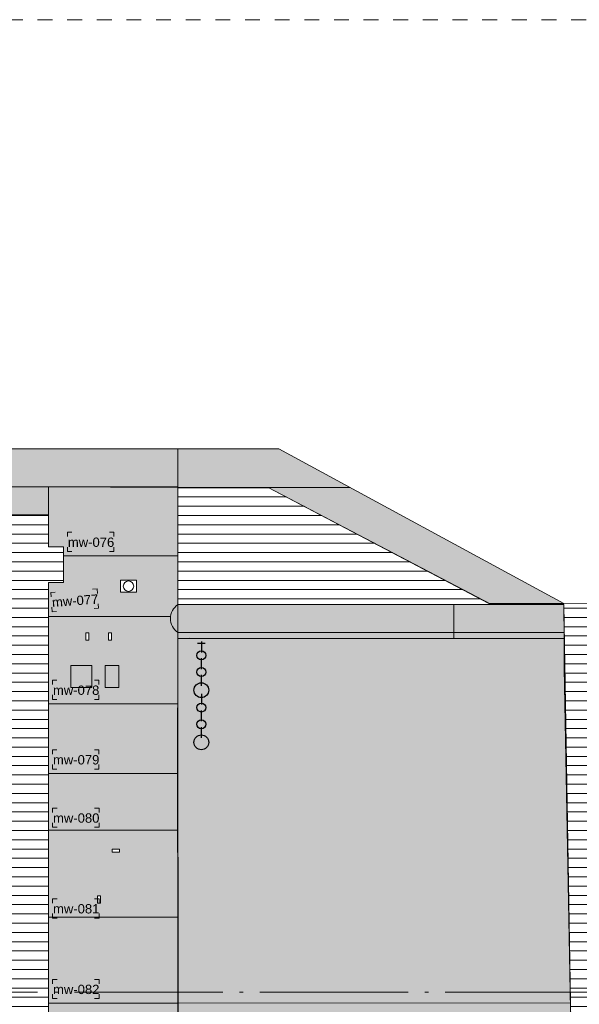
# Model space of a CAD drawing. Extents: x -294884 to 286267, y 0 to 1429765.
# Tile 95 of 178: x 13379 to 17155, y 552203 to 558845. Entities that reach past the tile are written whole.
import ezdxf

# ---------------------------------------------------------------- set-up
doc = ezdxf.new("R2010")
doc.units = 0
doc.header["$MEASUREMENT"] = 0
doc.linetypes.add('DASHDOT', pattern=[1250, 1000, -112.5, 25, -112.5])
doc.linetypes.add('DASHED', pattern=[200, 100, -100])
for name, color, linetype in [('A-0019-AFDEKVLAK', 1, 'Continuous'), ('A-0030-STRAMIEN', 1, 'Continuous'), ('A-0306--', 1, 'Continuous'), ('A-0307-TEKST', 7, 'Continuous')]:
    doc.layers.add(name, color=color, linetype=linetype)
pattern_1 = [(180, (0, 0), (-8e-15, -62.5), [])]

# ---------------------------------------------------------------- blocks, each defined once
blk = doc.blocks.new('M-NIEUW_143')
at = {"linetype": 'Continuous', "lineweight": 5}
for color, points in [(8, [(103138.4, -2565.9), (101006.3, -2561.9), (101006.3, -2305.9), (103210.3, -2305.9), (105132.6, -3349.2), (104626.8, -3349.2)]), (8, [(101655.2, -2561.9), (101655.2, -2751.6), (101011.3, -2751.6), (101011.3, -2561.8)]), (8, [(101756.2, -3028.5), (101756.2, -2966.7), (101655.3, -2966.7), (101655.2, -2561.9), (102527.5, -2561.9), (102527.8, -3028.5)]), (8, [(101656.2, -3206.7), (101756.2, -3206.7), (101756.2, -3028.5), (102527.8, -3028.5), (102528.4, -4296.7), (102528.4, -6045.2), (101656.2, -6045.2)]), (8, [(102527.9, -3357.2), (105132.6, -3355.4), (105133.4, -3584.8), (102528, -3584.8)]), (254, [(105186.6, -6571.6), (102529.6, -6571.6), (102526.2, -4516.7), (102528.6, -3586.7), (102607.5, -3583.8), (105133.3, -3584.9), (105133.3, -3784.9)]), (254, [(102529.3, -6045.2), (102528.4, -6045.2), (102528.4, -4296.7)]), (254, [(102529.6, -6571.6), (102380, -6571.6), (102380, -6510), (102340, -6450), (102160, -6430), (101920, -6430), (101780, -6480), (101740, -6571.6), (101656.2, -6571.6), (101656.2, -6045.2), (102528.4, -6045.2)])]:
    blk.add_hatch(color=color, dxfattribs=at).paths.add_polyline_path(points, flags=0)
h = blk.add_hatch(dxfattribs=at)
h.set_pattern_fill('@AVMWH2', color=251, style=0, pattern_type=0)
h.set_pattern_definition(pattern_1)
h.paths.add_polyline_path([(104639, -3354.4), (102527.9, -3357.2), (102527.5, -2561.9), (103138.4, -2565.9)], flags=0)
h = blk.add_hatch(dxfattribs=at)
h.set_pattern_fill('@AVMWH2', color=251, style=0, pattern_type=0)
h.set_pattern_definition(pattern_1)
h.paths.add_polyline_path([(101011.2, -6571.6), (101011.2, -3178.5), (100911.3, -3178.5), (100911.3, -3006.7), (101011.3, -3006.7), (101011.3, -2751.6), (101655.2, -2751.6), (101655.3, -2966.7), (101756.2, -2966.7), (101756.2, -3206.7), (101656.2, -3206.7), (101656.2, -6571.6)], flags=0)
h = blk.add_hatch(dxfattribs=at)
h.set_pattern_fill('@AVMWH2', color=251, style=0, pattern_type=0)
h.set_pattern_definition([(0, (0, 0), (0, 62.5), [])])
h.paths.add_polyline_path([(105132.6, -3355.4), (105465.5, -3344.7), (105528.5, -6573), (105186.6, -6571.6)], flags=0)
at = {"color": 7, "linetype": 'DASHED', "lineweight": 0}
blk.add_lwpolyline([(59581.7, -10111), (59581.7, 589), (116581.7, 589), (116581.7, -10111)], close=True, dxfattribs=at)
at = {"color": 8, "linetype": 'Continuous', "lineweight": 13}
for points in [[(104626.8, -3349.2), (105132.6, -3349.2), (103210.3, -2305.9), (101006.3, -2305.9), (101006.3, -2561.9), (103138.4, -2565.9)], [(101011.3, -2561.8), (101011.3, -2751.6), (101655.2, -2751.6), (101655.2, -2561.9)], [(101756.2, -3028.5), (101756.2, -2966.7), (101655.3, -2966.7), (101655.2, -2561.9), (102527.5, -2561.9), (102527.8, -3028.5)], [(101656.2, -6045.2), (102528.4, -6045.2), (102528.4, -4296.7), (102528.4, -4296.7), (102527.8, -3028.5), (101756.2, -3028.5), (101756.2, -3206.7), (101656.2, -3206.7)], [(102527.9, -3357.2), (105132.6, -3355.4), (105133.4, -3584.8), (102528, -3584.8)]]:
    blk.add_lwpolyline(points, close=True, dxfattribs=at)
at = {"color": 1, "linetype": 'Continuous', "lineweight": 13}
for points in [[(102527.5, -2305.9), (102527.5, -2561.9)], [(101655.2, -2751.6), (101655.2, -2561.9)], [(103138.4, -2565.9), (103689.3, -2565.9)], [(104390, -3355.9), (104390, -3584.8)], [(102529.3, -6045.2), (102528.4, -6045.2), (102528.4, -4296.7), (102528.4, -4296.7)], [(105178.6, -6044.1), (102529.3, -6045.2)], [(102528.4, -6045.2), (101656.2, -6045.2)]]:
    blk.add_lwpolyline(points, dxfattribs=at)
at = {"color": 7, "linetype": 'Continuous', "lineweight": 18}
for points in [[(104639, -3354.4), (103138.4, -2565.9), (102527.5, -2568)], [(101656.2, -6571.6), (101656.2, -3206.7), (101756.2, -3206.7), (101756.2, -2966.7), (101655.3, -2966.7), (101655.2, -2751.6), (101011.3, -2751.6), (101011.3, -3006.7), (100911.3, -3006.7), (100911.3, -3178.5), (101011.2, -3178.5), (101011.2, -6571.6)], [(105132.6, -3355.4), (102527.9, -3357.2)], [(105132.6, -3349.2), (105465.5, -3344.7)], [(105132.6, -3355.4), (105186.6, -6571.6)], [(102527.9, -3544.9), (105133.3, -3544.9)], [(102527.9, -3544.9), (102529.6, -6571.6)], [(102528, -3584.8), (105133.3, -3584.9)]]:
    blk.add_lwpolyline(points, dxfattribs=at)
at = {"color": 8, "linetype": 'Continuous', "lineweight": 5}
for points in [[(101756.2, -3028.5), (102527.8, -3028.5)], [(101656.2, -3436.7), (102480.2, -3436.7)], [(101655.6, -4026.7), (102528.4, -4026.7)], [(101655.6, -4496.2), (102528.4, -4496.2)], [(101655.6, -4878.2), (102528.4, -4878.2)], [(101655.6, -5465.2), (102528.4, -5465.2)]]:
    blk.add_lwpolyline(points, dxfattribs=at)
at = {"color": 7, "linetype": 'Continuous', "lineweight": 18}
blk.add_lwpolyline([(102527.9, -3544.9, -0.535653), (102527.9, -3357.2)], format="xyb", dxfattribs=at)
at = {"color": 254, "linetype": 'Continuous', "lineweight": 13}
for points in [[(105186.6, -6571.6), (102529.6, -6571.6), (102526.2, -4516.7), (102528.6, -3586.7), (102607.5, -3583.8), (105133.3, -3584.9), (105133.3, -3784.9)], [(102529.3, -6045.2), (102528.4, -6045.2), (102528.4, -4296.7), (102528.4, -4296.7)], [(102528.4, -6045.2), (101656.2, -6045.2), (101656.2, -6571.6), (101740, -6571.6), (101780, -6480), (101920, -6430), (102160, -6430), (102340, -6450), (102380, -6510), (102380, -6571.6), (102529.6, -6571.6)]]:
    blk.add_lwpolyline(points, close=True, dxfattribs=at)
at = {"color": 5, "linetype": 'Continuous', "lineweight": 25}
for points in [[(102711.8, -3619.2), (102661.8, -3619.2)], [(102686.8, -3606.7), (102686.8, -3679.2)], [(102686.8, -3791.7), (102686.8, -3719.2)], [(102686.8, -3904.2), (102686.8, -3831.7)], [(102686.8, -3959), (102686.8, -4031.5)], [(102686.8, -4144), (102686.8, -4071.5)], [(102686.8, -4256.5), (102686.8, -4184)]]:
    blk.add_lwpolyline(points, dxfattribs=at)
at = {"color": 8, "linetype": 'Continuous', "lineweight": 5}
for points in [[(101947, -3916.7), (101807, -3916.7), (101807, -3766.7), (101947, -3766.7)], [(102130, -3916.7), (102037, -3916.7), (102037, -3766.7), (102130, -3766.7)]]:
    blk.add_lwpolyline(points, close=True, dxfattribs=at)
at = {"color": 5, "linetype": 'Continuous', "lineweight": 25}
for centre, radius in [((102686.8, -3699.2), 30), ((102686.8, -3811.7), 30), ((102686.8, -3934.2), 50), ((102686.8, -4051.5), 30), ((102686.8, -4164), 30), ((102686.8, -4286.5), 50)]:
    blk.add_circle(centre, radius, dxfattribs=at)
at = {"layer": 'A-0030-STRAMIEN', "color": 1, "linetype": 'DASHDOT', "lineweight": 13}
blk.add_lwpolyline([(116581.7, -5971.6), (59581.7, -5971.6)], dxfattribs=at)
at = {"layer": 'A-0306--', "color": 1, "linetype": 'Continuous', "lineweight": 13}
for points in [[(101812.9, -2868.5), (101782.9, -2868.5), (101782.9, -2898.5)], [(102066.2, -2868.5), (102096.2, -2868.5), (102096.2, -2898.5)], [(101812.9, -2998.5), (101782.9, -2998.5), (101782.9, -2968.5)], [(102066.2, -2998.5), (102096.2, -2998.5), (102096.2, -2968.5)], [(101953.2, -3253.7), (101983.2, -3251.5), (101985.4, -3281.4)], [(101700.6, -3272.9), (101670.7, -3275.1), (101673, -3305.1)], [(101710.5, -3402.5), (101680.5, -3404.8), (101678.3, -3374.9)], [(101963.1, -3383.3), (101993, -3381.1), (101990.7, -3351.2)], [(101712.3, -3866.7), (101682.3, -3866.7), (101682.3, -3896.7)], [(101965.6, -3866.7), (101995.6, -3866.7), (101995.6, -3896.7)], [(101712.3, -3996.7), (101682.3, -3996.7), (101682.3, -3966.7)], [(101965.6, -3996.7), (101995.6, -3996.7), (101995.6, -3966.7)], [(101712.3, -4336.2), (101682.3, -4336.2), (101682.3, -4366.2)], [(101965.6, -4336.2), (101995.6, -4336.2), (101995.6, -4366.2)], [(101712.3, -4466.2), (101682.3, -4466.2), (101682.3, -4436.2)], [(101965.6, -4466.2), (101995.6, -4466.2), (101995.6, -4436.2)], [(101712.9, -4729.2), (101682.9, -4729.2), (101682.9, -4759.2)], [(101966.2, -4729.2), (101996.2, -4729.2), (101996.2, -4759.2)], [(101712.9, -4859.2), (101682.9, -4859.2), (101682.9, -4829.2)], [(101966.2, -4859.2), (101996.2, -4859.2), (101996.2, -4829.2)], [(101712.9, -5341.3), (101682.9, -5341.3), (101682.9, -5371.3)], [(101712.9, -5471.3), (101682.9, -5471.3), (101682.9, -5441.3)], [(101966.2, -5471.3), (101996.2, -5471.3), (101996.2, -5441.3)], [(101712.9, -5885.2), (101682.9, -5885.2), (101682.9, -5915.2)], [(101966.2, -5885.2), (101996.2, -5885.2), (101996.2, -5915.2)], [(101712.9, -6015.2), (101682.9, -6015.2), (101682.9, -5985.2)], [(101966.2, -6015.2), (101996.2, -6015.2), (101996.2, -5985.2)]]:
    blk.add_lwpolyline(points, dxfattribs=at)
at = {"layer": 'A-0307-TEKST', "color": 7, "linetype": 'Continuous', "char_height": 63, "attachment_point": 7, "line_spacing_factor": 1.333333}
for s, insert in [('{\\fArial|b0|i0|c12|p0;mw-076}', (101786, -2968.5)), ('{\\fArial|b0|i0|c12|p0;mw-078}', (101685.5, -3966.7)), ('{\\fArial|b0|i0|c12|p0;mw-079}', (101685.5, -4436.2)), ('{\\fArial|b0|i0|c12|p0;mw-080}', (101686, -4829.2)), ('{\\fArial|b0|i0|c12|p0;mw-082}', (101686, -5985.2))]:
    blk.add_mtext(s, dxfattribs=dict(at, insert=insert))
at = {"layer": 'A-0307-TEKST', "color": 7, "linetype": 'Continuous', "insert": (101681.4, -3374.6), "char_height": 63, "attachment_point": 7, "rotation": 4.33655, "line_spacing_factor": 1.333333}
blk.add_mtext('{\\fArial|b0|i0|c12|p0;mw-077}', dxfattribs=at)
at = {"linetype": 'Continuous'}
for points in [[(102250.2, -3272.6), (102140.2, -3272.6), (102140.2, -3192.6), (102250.2, -3192.6)], [(101927, -3596.7), (101907, -3596.7), (101907, -3546.7), (101927, -3546.7)], [(102080, -3596.7), (102060, -3596.7), (102060, -3546.7), (102080, -3546.7)], [(102085, -5026.7), (102085, -5006.7), (102135, -5006.7), (102135, -5026.7)], [(102007, -5371.7), (101987, -5371.7), (101987, -5321.7), (102007, -5321.7)]]:
    blk.add_wipeout(points, dxfattribs=at).dxf.layer = 'A-0019-AFDEKVLAK'
at = {"color": 7, "linetype": 'Continuous', "lineweight": 18}
for points in [[(101006.3, -2305.9), (103210.3, -2305.9), (105132.6, -3349.2)], [(102527.9, -3357.2), (102527.5, -2561.9), (98686.1, -2561.9), (98686.1, -2661.5)], [(101011.3, -2561.8), (103138.4, -2565.9), (104626.8, -3349.2)]]:
    blk.add_lwpolyline(points, dxfattribs=at)
for points in [[(102250.2, -3272.6), (102140.2, -3272.6), (102140.2, -3192.6), (102250.2, -3192.6)], [(101927, -3596.7), (101907, -3596.7), (101907, -3546.7), (101927, -3546.7)], [(102080, -3596.7), (102060, -3596.7), (102060, -3546.7), (102080, -3546.7)], [(102085, -5026.7), (102085, -5006.7), (102135, -5006.7), (102135, -5026.7)], [(102007, -5371.7), (101987, -5371.7), (101987, -5321.7), (102007, -5321.7)]]:
    blk.add_lwpolyline(points, close=True, dxfattribs=at)
at = {"color": 1, "linetype": 'Continuous', "lineweight": 13}
blk.add_circle((102195.2, -3232.6), 35, dxfattribs=at)
at = {"layer": 'A-0306--', "color": 1, "linetype": 'Continuous', "lineweight": 13}
blk.add_lwpolyline([(101966.2, -5341.3), (101996.2, -5341.3), (101996.2, -5371.3)], dxfattribs=at)
at = {"layer": 'A-0307-TEKST', "color": 7, "linetype": 'Continuous', "insert": (101686, -5441.3), "char_height": 63, "attachment_point": 7, "line_spacing_factor": 1.333333}
blk.add_mtext('{\\fArial|b0|i0|c12|p0;mw-081}', dxfattribs=at)

msp = doc.modelspace()

# ---------------------------------------------------------------- block references
msp.add_blockref('M-NIEUW_143', (-88082, 558256))

doc.saveas('drawing.dxf')
